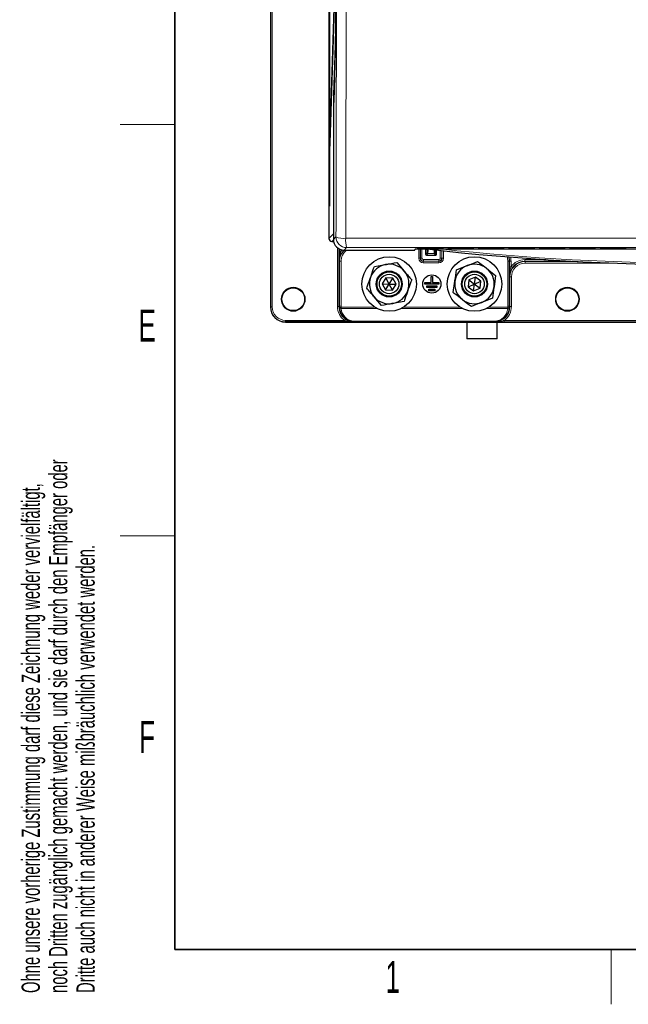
# Model space of a CAD drawing. Header units: millimetres. Extents: x 5 to 418, y 2 to 292.
# Tile 1 of 54: x 9 to 76, y 6 to 114. Entities that reach past the tile are written whole.
import ezdxf

# ---------------------------------------------------------------- set-up
doc = ezdxf.new("R2010")
doc.units = ezdxf.units.MM
doc.layers.add('SLD-0', color=7, linetype='Continuous')
doc.styles.add('SLDTEXTSTYLE0', font='TXT', dxfattribs={"width": 0.605})

msp = doc.modelspace()

# ---------------------------------------------------------------- linework, layer by layer
at = {"color": 7, "linetype": 'Continuous', "lineweight": 25}
for p, q in [((36.4579, 252.2914), (36.4579, 82.2914)), ((42.8681, 245.2905), (42.8681, 89.7774)), ((43.5817, 244.8178), (43.5817, 113.4036)), ((42.9345, 238.9247), (42.9345, 93.2914)), ((42.9424, 93.2914), (42.9424, 238.9247)), ((43.4753, 116.7699), (42.9621, 100.2329)), ((42.966, 99.8576), (43.4792, 116.3946)), ((43.5486, 110.1714), (43.383, 104.7828)), ((43.5486, 110.1714), (43.5486, 110.1693)), ((43.383, 104.7828), (43.383, 104.7807)), ((43.357, 102.2415), (43.357, 89.6639)), ((42.9621, 100.2329), (42.966, 99.8576)), ((42.9772, 100.2168), (42.9621, 100.2329)), ((42.9424, 93.2914), (42.9345, 93.2914)), ((43.1887, 89.4444), (43.2, 89.4441)), ((43.1998, 89.4441), (43.2554, 89.4441)), ((43.2579, 89.4345), (43.3798, 89.4345)), ((44.5235, 88.4974), (52.2258, 88.4974)), ((52.2734, 88.5174), (52.3477, 88.5932)), ((52.6977, 88.6872), (55.2182, 88.6872)), ((52.7008, 88.7465), (55.2151, 88.7465)), ((53.4316, 88.6101), (53.4316, 88.0452)), ((53.5483, 88.6102), (53.7068, 88.6102)), ((54.6509, 88.0452), (54.6509, 88.5041)), ((55.0605, 88.6268), (112.8554, 88.6268)), ((55.3388, 88.7449), (55.3394, 88.7449)), ((55.3419, 88.6856), (55.3425, 88.6856)), ((56.031, 88.6872), (58.5516, 88.6872)), ((56.0341, 88.7465), (58.5485, 88.7465)), ((58.6721, 88.7449), (58.6728, 88.7449)), ((58.6752, 88.6856), (58.6759, 88.6856)), ((59.3643, 88.6872), (61.8849, 88.6872)), ((59.3674, 88.7465), (61.8818, 88.7465)), ((62.0054, 88.7449), (62.0061, 88.7449)), ((62.0085, 88.6856), (62.0092, 88.6856)), ((62.6977, 88.6872), (65.2182, 88.6872)), ((62.7008, 88.7465), (65.2151, 88.7465)), ((65.3388, 88.7449), (65.3394, 88.7449)), ((65.3419, 88.6856), (65.3425, 88.6856)), ((66.031, 88.6872), (68.5516, 88.6872)), ((66.0341, 88.7465), (68.5485, 88.7465)), ((68.6721, 88.7449), (68.6728, 88.7449)), ((68.6752, 88.6856), (68.6759, 88.6856)), ((69.3643, 88.6872), (71.8849, 88.6872)), ((69.3674, 88.7465), (71.8818, 88.7465)), ((72.0054, 88.7449), (72.0061, 88.7449)), ((72.0085, 88.6856), (72.0092, 88.6856)), ((72.6977, 88.6872), (75.2182, 88.6872)), ((72.7008, 88.7465), (75.2151, 88.7465)), ((75.3388, 88.7449), (75.3394, 88.7449)), ((75.3419, 88.6856), (75.3425, 88.6856)), ((53.5316, 87.9452), (54.5509, 87.9452)), ((47.8356, 86.6959), (49.0659, 86.9223)), ((50.2962, 87.1486), (51.1073, 86.1964)), ((56.8157, 86.3264), (57.9743, 86.7981)), ((49.0964, 85.471), (48.6886, 84.8181)), ((49.8658, 85.4443), (49.0964, 85.471)), ((49.4579, 84.7914), (49.0964, 85.471)), ((49.4579, 84.7914), (49.8658, 85.4443)), ((50.2273, 84.7646), (49.8658, 85.4443)), ((54.0413, 84.9581), (54.0413, 85.6247)), ((54.0413, 85.6247), (54.2079, 85.6247)), ((54.2079, 85.6247), (54.2079, 84.9581)), ((56.4741, 83.848), (56.6449, 85.0872)), ((58.1767, 85.255), (58.0825, 84.491)), ((58.8855, 85.5554), (58.1767, 85.255)), ((58.1767, 85.255), (58.7913, 84.7914)), ((58.7913, 84.7914), (58.8855, 85.5554)), ((58.7913, 84.7914), (59.5, 85.0918)), ((59.5, 85.0918), (58.8855, 85.5554)), ((59.4058, 84.3278), (59.5, 85.0918)), ((61.1084, 85.7348), (60.9377, 84.4956)), ((48.6886, 84.8181), (49.0501, 84.1385)), ((48.6886, 84.8181), (49.4579, 84.7914)), ((49.0501, 84.1385), (49.4579, 84.7914)), ((49.0501, 84.1385), (49.8194, 84.1117)), ((49.8194, 84.1117), (49.4579, 84.7914)), ((49.4579, 84.7914), (50.2273, 84.7646)), ((49.8194, 84.1117), (50.2273, 84.7646)), ((53.3746, 84.7914), (53.3746, 84.9581)), ((53.3746, 84.9581), (54.0413, 84.9581)), ((54.8746, 84.7914), (53.3746, 84.7914)), ((53.5829, 84.4247), (53.5829, 84.5914)), ((53.5829, 84.5914), (54.6663, 84.5914)), ((54.6663, 84.4247), (53.5829, 84.4247)), ((53.7913, 84.0581), (53.7913, 84.2247)), ((53.7913, 84.2247), (54.4579, 84.2247)), ((54.4579, 84.0581), (53.7913, 84.0581)), ((54.2079, 84.9581), (54.8746, 84.9581)), ((54.4579, 84.2247), (54.4579, 84.0581)), ((54.6663, 84.5914), (54.6663, 84.4247)), ((54.8746, 84.9581), (54.8746, 84.7914)), ((58.0825, 84.491), (58.7913, 84.7914)), ((58.0825, 84.491), (58.6971, 84.0274)), ((58.6971, 84.0274), (58.7913, 84.7914)), ((58.6971, 84.0274), (59.4058, 84.3278)), ((58.7913, 84.7914), (59.4058, 84.3278)), ((48.6197, 82.4341), (47.8086, 83.3864)), ((60.7669, 83.2564), (59.6083, 82.7847)), ((51.0803, 82.8868), (49.85, 82.6605)), ((45.6215, 80.6451), (38.1246, 80.6451)), ((38.1246, 80.6247), (129.7913, 80.6247)), ((57.9579, 80.6247), (57.9579, 78.7914)), ((61.2913, 78.7914), (61.2913, 80.6247)), ((61.2913, 78.7914), (57.9579, 78.7914))]:
    msp.add_line(p, q, dxfattribs=at)
at = {"color": 7, "linetype": 'Continuous', "lineweight": 18}
for p, q in [((36.4784, 82.2914), (36.4784, 252.2914)), ((36.645, 252.2914), (36.645, 82.2914)), ((43.5734, 113.6957), (43.5734, 240.4569)), ((43.5734, 113.6957), (43.5817, 113.6957)), ((43.377, 105.478), (43.5442, 110.8666)), ((43.5486, 110.1693), (43.383, 104.7807)), ((43.3465, 90.2901), (43.3465, 102.5336)), ((43.3465, 102.5336), (43.3573, 102.5336)), ((42.8681, 89.7774), (43.3465, 90.2901)), ((43.2, 89.4441), (43.2014, 89.4441)), ((43.3581, 89.6121), (43.2014, 89.4441)), ((43.2014, 89.4441), (43.2579, 89.4441)), ((43.2579, 89.4441), (43.2579, 89.4345)), ((43.3465, 90.2901), (43.357, 90.2901)), ((43.357, 89.6639), (43.6345, 89.9423)), ((43.7942, 82.3173), (43.7942, 88.7535)), ((43.9608, 88.6421), (43.9608, 82.3173)), ((44.0016, 88.3346), (44.0016, 88.6206)), ((44.1683, 88.3346), (44.0016, 88.3346)), ((44.1683, 88.5528), (44.1683, 88.3346)), ((44.8009, 88.7758), (44.5235, 88.4974)), ((52.2258, 88.4974), (52.3152, 88.5886)), ((52.562, 88.6399), (52.5644, 88.6848)), ((52.5756, 88.6858), (52.5644, 88.6848)), ((52.5651, 88.6993), (52.5675, 88.7441)), ((52.5787, 88.7451), (52.5675, 88.7441)), ((52.6876, 87.6043), (52.6876, 88.6039)), ((52.6951, 88.6375), (52.6951, 88.6872)), ((55.2208, 88.6375), (52.6951, 88.6375)), ((52.6982, 88.7465), (52.6982, 88.6969)), ((55.2177, 88.6969), (52.6982, 88.6969)), ((52.7126, 88.6044), (52.8542, 88.6044)), ((52.8562, 88.6064), (52.8542, 88.6044)), ((52.8542, 88.6044), (52.8542, 87.6043)), ((52.8718, 87.6218), (52.8718, 88.6066)), ((53.0384, 88.6082), (53.0384, 87.6218)), ((55.0442, 87.6218), (55.0442, 88.4609)), ((55.2108, 88.4428), (55.2108, 87.6218)), ((55.2177, 88.7465), (55.2177, 88.6969)), ((55.2208, 88.6375), (55.2208, 88.6872)), ((55.2284, 87.6043), (55.2284, 88.4409)), ((55.3484, 88.7441), (55.3372, 88.7451)), ((55.3515, 88.6848), (55.3403, 88.6858)), ((55.3484, 88.7441), (55.3507, 88.6993)), ((55.3515, 88.6848), (55.3539, 88.6399)), ((55.395, 88.4229), (55.395, 87.6043)), ((55.8954, 88.6399), (55.8977, 88.6848)), ((55.9089, 88.6858), (55.8977, 88.6848)), ((55.8985, 88.6993), (55.9008, 88.7441)), ((55.912, 88.7451), (55.9008, 88.7441)), ((56.0284, 88.6375), (56.0284, 88.6872)), ((58.5542, 88.6375), (56.0284, 88.6375)), ((56.0315, 88.7465), (56.0315, 88.6969)), ((58.551, 88.6969), (56.0315, 88.6969)), ((58.551, 88.7465), (58.551, 88.6969)), ((58.5542, 88.6375), (58.5542, 88.6872)), ((58.6817, 88.7441), (58.6705, 88.7451)), ((58.6848, 88.6848), (58.6736, 88.6858)), ((58.6817, 88.7441), (58.6841, 88.6993)), ((58.6848, 88.6848), (58.6872, 88.6399)), ((59.2287, 88.6399), (59.2311, 88.6848)), ((59.2423, 88.6858), (59.2311, 88.6848)), ((59.2318, 88.6993), (59.2342, 88.7441)), ((59.2454, 88.7451), (59.2342, 88.7441)), ((59.3617, 88.6375), (59.3617, 88.6872)), ((61.8875, 88.6375), (59.3617, 88.6375)), ((59.3648, 88.7465), (59.3648, 88.6969)), ((61.8844, 88.6969), (59.3648, 88.6969)), ((61.8844, 88.7465), (61.8844, 88.6969)), ((61.8875, 88.6375), (61.8875, 88.6872)), ((62.0151, 88.7441), (62.0038, 88.7451)), ((62.0182, 88.6848), (62.0069, 88.6858)), ((62.0151, 88.7441), (62.0174, 88.6993)), ((62.0182, 88.6848), (62.0205, 88.6399)), ((62.562, 88.6399), (62.5644, 88.6848)), ((62.5756, 88.6858), (62.5644, 88.6848)), ((62.5651, 88.6993), (62.5675, 88.7441)), ((62.5787, 88.7451), (62.5675, 88.7441)), ((62.6951, 88.6375), (62.6951, 88.6872)), ((65.2208, 88.6375), (62.6951, 88.6375)), ((62.6982, 88.7465), (62.6982, 88.6969)), ((65.2177, 88.6969), (62.6982, 88.6969)), ((65.2177, 88.7465), (65.2177, 88.6969)), ((65.2208, 88.6375), (65.2208, 88.6872)), ((65.3484, 88.7441), (65.3372, 88.7451)), ((65.3515, 88.6848), (65.3403, 88.6858)), ((65.3484, 88.7441), (65.3507, 88.6993)), ((65.3515, 88.6848), (65.3539, 88.6399)), ((65.8954, 88.6399), (65.8977, 88.6848)), ((65.9089, 88.6858), (65.8977, 88.6848)), ((65.8985, 88.6993), (65.9008, 88.7441)), ((65.912, 88.7451), (65.9008, 88.7441)), ((66.0284, 88.6375), (66.0284, 88.6872)), ((68.5542, 88.6375), (66.0284, 88.6375)), ((66.0315, 88.7465), (66.0315, 88.6969)), ((68.551, 88.6969), (66.0315, 88.6969)), ((68.551, 88.7465), (68.551, 88.6969)), ((68.5542, 88.6375), (68.5542, 88.6872)), ((68.6817, 88.7441), (68.6705, 88.7451)), ((68.6848, 88.6848), (68.6736, 88.6858)), ((68.6817, 88.7441), (68.6841, 88.6993)), ((68.6848, 88.6848), (68.6872, 88.6399)), ((69.2287, 88.6399), (69.2311, 88.6848)), ((69.2423, 88.6858), (69.2311, 88.6848)), ((69.2318, 88.6993), (69.2342, 88.7441)), ((69.2454, 88.7451), (69.2342, 88.7441)), ((69.3617, 88.6375), (69.3617, 88.6872)), ((71.8875, 88.6375), (69.3617, 88.6375)), ((69.3648, 88.7465), (69.3648, 88.6969)), ((71.8844, 88.6969), (69.3648, 88.6969)), ((71.8844, 88.7465), (71.8844, 88.6969)), ((71.8875, 88.6375), (71.8875, 88.6872)), ((72.0151, 88.7441), (72.0038, 88.7451)), ((72.0182, 88.6848), (72.0069, 88.6858)), ((72.0151, 88.7441), (72.0174, 88.6993)), ((72.0182, 88.6848), (72.0205, 88.6399)), ((72.562, 88.6399), (72.5644, 88.6848)), ((72.5756, 88.6858), (72.5644, 88.6848)), ((72.5651, 88.6993), (72.5675, 88.7441)), ((72.5787, 88.7451), (72.5675, 88.7441)), ((72.6951, 88.6375), (72.6951, 88.6872)), ((75.2208, 88.6375), (72.6951, 88.6375)), ((72.6982, 88.7465), (72.6982, 88.6969)), ((75.2177, 88.6969), (72.6982, 88.6969)), ((75.2177, 88.7465), (75.2177, 88.6969)), ((75.2208, 88.6375), (75.2208, 88.6872)), ((75.3484, 88.7441), (75.3372, 88.7451)), ((75.3515, 88.6848), (75.3403, 88.6858)), ((75.3484, 88.7441), (75.3507, 88.6993)), ((75.3515, 88.6848), (75.3539, 88.6399)), ((44.0249, 87.2712), (44.0073, 87.2888)), ((44.1915, 87.2712), (44.0249, 87.2712)), ((44.0249, 82.3814), (44.0249, 87.2712)), ((44.1915, 87.2712), (44.1915, 82.3814)), ((52.6876, 87.6043), (52.8542, 87.6043)), ((52.8542, 87.6043), (52.8718, 87.6218)), ((53.0384, 87.6218), (52.8718, 87.6218)), ((53.205, 87.2885), (53.1875, 87.271)), ((53.1875, 87.1043), (53.1875, 87.271)), ((53.1875, 87.271), (54.8951, 87.271)), ((53.205, 87.4552), (54.8775, 87.4552)), ((53.205, 87.4552), (53.205, 87.2885)), ((54.8775, 87.2885), (53.205, 87.2885)), ((53.4316, 88.0452), (53.5996, 88.2132)), ((53.6996, 88.1132), (53.5316, 87.9452)), ((54.383, 88.1132), (53.6996, 88.1132)), ((54.5509, 87.9452), (54.383, 88.1132)), ((54.483, 88.2132), (54.6509, 88.0452)), ((54.8775, 87.4552), (54.8775, 87.2885)), ((54.8951, 87.271), (54.8775, 87.2885)), ((54.8951, 87.1043), (54.8951, 87.271)), ((55.0442, 87.6218), (55.2108, 87.6218)), ((55.2108, 87.6218), (55.2284, 87.6043)), ((55.2284, 87.6043), (55.395, 87.6043)), ((62.4376, 82.3814), (62.4376, 87.2712)), ((62.6042, 87.2712), (62.4376, 87.2712)), ((62.6218, 87.2888), (62.6042, 87.2712)), ((62.6042, 87.2712), (62.6042, 82.3814)), ((62.6218, 86.6679), (62.6218, 87.2888)), ((62.7884, 87.2888), (62.6218, 87.2888)), ((62.7884, 87.2888), (62.7884, 86.6679)), ((64.2939, 87.4552), (64.2939, 87.2885)), ((64.2939, 87.4552), (66.5863, 87.4552)), ((69.3614, 87.2885), (64.2939, 87.2885)), ((64.2939, 87.2885), (64.3347, 87.2477)), ((64.3347, 87.2477), (70.1263, 87.2477)), ((64.3347, 87.2477), (64.3347, 87.0811)), ((54.8951, 87.1043), (53.1875, 87.1043)), ((62.7884, 86.6679), (62.6218, 86.6679)), ((73.8321, 87.0811), (64.3347, 87.0811)), ((62.6683, 85.5813), (62.6275, 85.6221)), ((62.6683, 82.3173), (62.6683, 85.5813)), ((62.6683, 85.5813), (62.8349, 85.5813)), ((62.8349, 85.5813), (62.8349, 82.3173)), ((36.4579, 82.2914), (36.4784, 82.2914)), ((36.645, 82.2914), (36.4784, 82.2914)), ((43.9608, 82.3173), (43.7942, 82.3173)), ((43.9608, 82.3173), (44.0249, 82.3814)), ((44.1915, 82.3814), (44.0249, 82.3814)), ((44.1981, 82.2408), (44.0322, 82.2252)), ((44.1981, 82.2408), (47.9105, 82.2408)), ((44.1981, 82.1131), (44.1981, 82.2408)), ((48.1437, 82.1131), (44.1981, 82.1131)), ((57.4771, 82.1131), (50.7721, 82.1131)), ((51.0054, 82.2408), (57.2438, 82.2408)), ((62.431, 82.1131), (60.1055, 82.1131)), ((60.3388, 82.2408), (62.431, 82.2408)), ((62.5969, 82.2252), (62.431, 82.2408)), ((62.431, 82.1131), (62.431, 82.2408)), ((62.6042, 82.3814), (62.4376, 82.3814)), ((62.6042, 82.3814), (62.6683, 82.3173)), ((62.8349, 82.3173), (62.6683, 82.3173)), ((38.1246, 80.8118), (44.5814, 80.8118)), ((38.1246, 80.8118), (38.1246, 80.6451)), ((44.6764, 80.9486), (44.5814, 80.8118)), ((62.0477, 80.8118), (62.0477, 80.6451)), ((62.0477, 80.8118), (105.8682, 80.8118)), ((38.1246, 80.6451), (38.1246, 80.6247)), ((45.6624, 80.6861), (45.6215, 80.6451)), ((45.6624, 80.725), (60.9667, 80.725)), ((45.6624, 80.6861), (45.6624, 80.725)), ((60.9667, 80.6861), (45.6624, 80.6861)), ((60.9667, 80.6861), (60.9667, 80.725)), ((61.0019, 80.6509), (60.9667, 80.6861)), ((105.8682, 80.6451), (62.0477, 80.6451))]:
    msp.add_line(p, q, dxfattribs=at)
at = {"color": 7, "linetype": 'Continuous', "lineweight": 18, "flags": 128}
msp.add_lwpolyline([(52.3373, 88.5924), (52.3282, 88.5899), (52.3152, 88.5886)], dxfattribs=at)
at = {"color": 7, "linetype": 'Continuous', "lineweight": 25}
for centre, radius in [((49.4579, 84.7914), 2.9833), ((58.7913, 84.7914), 2.9833), ((49.4579, 84.7914), 1.418), ((58.7913, 84.7914), 1.418), ((49.4579, 84.7914), 1.3333), ((49.4579, 84.7914), 1.0667), ((54.1246, 84.7914), 1), ((58.7913, 84.7914), 1.3333), ((58.7913, 84.7914), 1.0667), ((38.9579, 83.1247), 1.25), ((68.9579, 83.1247), 1.25)]:
    msp.add_circle(centre, radius, dxfattribs=at)
at = {"color": 7, "linetype": 'Continuous', "lineweight": 18}
for centre in [(38.9579, 83.1247), (68.9579, 83.1247)]:
    msp.add_circle(centre, 1.3167, dxfattribs=at)
at = {"color": 7, "linetype": 'Continuous', "lineweight": 25}
for centre, radius, start, end in [((140.3118, 102.5181), 96.9552, 178.662779, 180.163465), ((43.2579, 89.5012), 0.0667, 238.892168, 270.000349), ((52.2258, 88.5641), 0.0667, 270, 315.567384), ((83.9579, 353.5554), 266.6667, 263.460485, 276.539515), ((53.5316, 88.0453), 0.1, 180.00511, 269.99489), ((54.5509, 88.0452), 0.1, 270, 0), ((49.4579, 84.7914), 2.1667, 100.425047, 160.425047), ((49.4579, 84.7914), 2.1667, 40.425047, 100.425047), ((49.4579, 84.7914), 2.1667, 340.425047, 40.425047), ((58.7913, 84.7914), 2.1667, 112.153407, 172.153407), ((58.7913, 84.7914), 2.1667, 52.153407, 112.153407), ((58.7913, 84.7914), 2.1667, 352.153407, 52.153407), ((49.4579, 84.7914), 2.1667, 160.425047, 220.425047), ((58.7913, 84.7914), 2.1667, 172.153407, 232.153407), ((49.4579, 84.7914), 2.1667, 280.425047, 340.425047), ((58.7913, 84.7914), 2.1667, 292.153407, 352.153407), ((49.4579, 84.7914), 2.1667, 220.425047, 280.425047), ((58.7913, 84.7914), 2.1667, 232.153407, 292.153407), ((38.1246, 82.2914), 1.6667, 180, 270)]:
    msp.add_arc(centre, radius, start, end, dxfattribs=at)
at = {"color": 7, "linetype": 'Continuous', "lineweight": 18}
for centre, radius, start, end in [((43.4335, 105.4802), 0.0566, 182.213735, 237.395593), ((44.4661, 91.9408), 2.1646, 247.406803, 276.158659), ((44.8014, 89.9427), 1.1669, 180.02122, 269.978844), ((47.6117, 89.5723), 2.9214, 175.752431, 195.820881), ((52.2258, 88.564), 0.0666, 269.979782, 315.565985), ((52.562, 88.7066), 0.0667, 269.99639, 342.768821), ((52.5652, 88.766), 0.0667, 269.996394, 342.668842), ((83.9579, 353.5554), 266.5, 263.774994, 276.225006), ((55.3507, 88.766), 0.0667, 197.330193, 270.004566), ((55.3538, 88.7066), 0.0667, 197.230214, 270.004572), ((55.8954, 88.7066), 0.0667, 269.99639, 342.76882), ((55.8985, 88.766), 0.0667, 269.996394, 342.668849), ((58.6841, 88.766), 0.0667, 197.330195, 270.004566), ((58.6872, 88.7066), 0.0667, 197.230213, 270.004572), ((59.2287, 88.7066), 0.0667, 269.99639, 342.768825), ((59.2318, 88.766), 0.0667, 269.996394, 342.668855), ((62.0174, 88.766), 0.0667, 197.330189, 270.004566), ((62.0205, 88.7066), 0.0667, 197.230217, 270.004572), ((62.562, 88.7066), 0.0667, 269.99639, 342.768816), ((62.5652, 88.766), 0.0667, 269.996394, 342.66885), ((65.3507, 88.766), 0.0667, 197.33019, 270.004566), ((65.3538, 88.7066), 0.0667, 197.23022, 270.004572), ((65.8954, 88.7066), 0.0667, 269.99639, 342.768828), ((65.8985, 88.766), 0.0667, 269.996394, 342.668848), ((68.6841, 88.766), 0.0667, 197.33019, 270.004566), ((68.6872, 88.7066), 0.0667, 197.230211, 270.004572), ((69.2287, 88.7066), 0.0667, 269.99639, 342.768831), ((69.2318, 88.766), 0.0667, 269.996394, 342.668836), ((72.0174, 88.766), 0.0667, 197.330184, 270.004566), ((72.0205, 88.7066), 0.0667, 197.230206, 270.004572), ((72.562, 88.7066), 0.0667, 269.99639, 342.768829), ((72.5652, 88.766), 0.0667, 269.996394, 342.668846), ((75.3507, 88.766), 0.0667, 197.330184, 270.004566), ((75.3538, 88.7066), 0.0667, 197.230206, 270.004572), ((53.2051, 87.6219), 0.3333, 180.008727, 269.991273), ((53.6996, 88.2132), 0.1, 180.00511, 269.99489), ((54.383, 88.2132), 0.1, 270.00511, 359.99489), ((54.5509, 88.0453), 0.1, 270.00511, 359.99489), ((54.8775, 87.6219), 0.3333, 270.008727, 359.991273), ((38.1246, 82.2914), 1.6463, 180, 270), ((38.1246, 82.2914), 1.4796, 180, 270), ((44.1778, 82.2618), 0.1501, 194.138096, 277.788187), ((62.4513, 82.2618), 0.1501, 262.211813, 345.861904)]:
    msp.add_arc(centre, radius, start, end, dxfattribs=at)
for centre, major_axis, ratio, start_param, end_param in [((43.1724, 113.7045), (0.1722, 0.2874), 0.9948398, 2.1127811, 2.53620087), ((43.5149, 113.6957), (0, 3.2667), 0.01791667, 3.66519143, 4.71238898), ((43.4074, 102.5336), (0, 3.4), 0.01791667, 0.52359878, 1.57079633), ((43.6799, 90.2902), (0.2275, 0.2438), 0.99979315, 2.32177906, 2.57340869), ((45.6743, 87.2882), (1.1789, -1.1789), 0.99963458, 3.11559236, 3.92683852), ((45.6918, 87.2708), (1.1788, -1.1788), 0.99975634, 3.10012886, 3.92683852), ((45.6743, 87.2882), (-1.2968, 1.2968), 0.99969546, 0.0514337, 0.17823194), ((45.6918, 87.2708), (-1.061, 1.061), 0.99969546, 6.1114474, 7.06843118), ((52.6956, 88.6399), (0.1335, 0), 0.01782069, 3.14065754, 4.70871481), ((52.6979, 88.6848), (0.1335, 0), 0.01778765, 2.85541933, 3.14066102), ((52.6987, 88.6993), (0.1335, 0), 0.01782069, 3.14065754, 4.70871481), ((52.701, 88.7441), (0.1335, 0), 0.01778765, 2.85541933, 3.14066102), ((53.5995, 89.4465), (0, 1.2333), 0.00872687, 3.1503193, 3.979702), ((53.6995, 89.4465), (0, 1.3333), 0.00807235, 3.1503193, 4.03428945), ((54.3831, 89.4465), (0, 1.3333), 0.00807235, 2.32378952, 3.13286601), ((54.4831, 89.4465), (0, 1.2333), 0.00872687, 2.416398, 3.13286601), ((55.2149, 88.7441), (0.1335, 0), 0.01778765, 0.00093164, 0.28333153), ((55.218, 88.6848), (0.1335, 0), 0.01778765, 0.00093164, 0.28333153), ((56.0289, 88.6399), (0.1335, 0), 0.01782069, 3.14065754, 4.70871481), ((56.0312, 88.6848), (0.1335, 0), 0.01778765, 2.85541933, 3.14066102), ((56.032, 88.6993), (0.1335, 0), 0.01782069, 3.14065754, 4.70871481), ((56.0343, 88.7441), (0.1335, 0), 0.01778765, 2.85541933, 3.14066102), ((58.5482, 88.7441), (0.1335, 0), 0.01778765, 0.00093164, 0.28333153), ((58.5513, 88.6848), (0.1335, 0), 0.01778765, 0.00093164, 0.28333153), ((59.3622, 88.6399), (0.1335, 0), 0.01782069, 3.14065754, 4.70871481), ((59.3646, 88.6848), (0.1335, 0), 0.01778765, 2.85541933, 3.14066102), ((59.3653, 88.6993), (0.1335, 0), 0.01782069, 3.14065754, 4.70871481), ((59.3677, 88.7441), (0.1335, 0), 0.01778765, 2.85541933, 3.14066102), ((61.8815, 88.7441), (0.1335, 0), 0.01778765, 0.00093164, 0.28333153), ((61.8846, 88.6848), (0.1335, 0), 0.01778765, 0.00093164, 0.28333153), ((62.6956, 88.6399), (0.1335, 0), 0.01782069, 3.14065754, 4.70871481), ((62.6979, 88.6848), (0.1335, 0), 0.01778765, 2.85541933, 3.14066102), ((62.6987, 88.6993), (0.1335, 0), 0.01782069, 3.14065754, 4.70871481), ((62.701, 88.7441), (0.1335, 0), 0.01778765, 2.85541933, 3.14066102), ((65.2149, 88.7441), (0.1335, 0), 0.01778765, 0.00093164, 0.28333153), ((65.218, 88.6848), (0.1335, 0), 0.01778765, 0.00093164, 0.28333153), ((66.0289, 88.6399), (0.1335, 0), 0.01782069, 3.14065754, 4.70871481), ((66.0312, 88.6848), (0.1335, 0), 0.01778765, 2.85541933, 3.14066102), ((66.032, 88.6993), (0.1335, 0), 0.01782069, 3.14065754, 4.70871481), ((66.0343, 88.7441), (0.1335, 0), 0.01778765, 2.85541933, 3.14066102), ((68.5482, 88.7441), (0.1335, 0), 0.01778765, 0.00093164, 0.28333153), ((68.5513, 88.6848), (0.1335, 0), 0.01778765, 0.00093164, 0.28333153), ((69.3622, 88.6399), (0.1335, 0), 0.01782069, 3.14065754, 4.70871481), ((69.3646, 88.6848), (0.1335, 0), 0.01778765, 2.85541933, 3.14066102), ((69.3653, 88.6993), (0.1335, 0), 0.01782069, 3.14065754, 4.70871481), ((69.3677, 88.7441), (0.1335, 0), 0.01778765, 2.85541933, 3.14066102), ((71.8815, 88.7441), (0.1335, 0), 0.01778765, 0.00093164, 0.28333153), ((71.8846, 88.6848), (0.1335, 0), 0.01778765, 0.00093164, 0.28333153), ((72.6956, 88.6399), (0.1335, 0), 0.01782069, 3.14065754, 4.70871481), ((72.6979, 88.6848), (0.1335, 0), 0.01778765, 2.85541933, 3.14066102), ((72.6987, 88.6993), (0.1335, 0), 0.01782069, 3.14065754, 4.70871481), ((72.701, 88.7441), (0.1335, 0), 0.01778765, 2.85541933, 3.14066102), ((75.2149, 88.7441), (0.1335, 0), 0.01778765, 0.00093164, 0.28333153), ((75.218, 88.6848), (0.1335, 0), 0.01778765, 0.00093164, 0.28333153), ((53.1876, 87.6044), (-0.3537, -0.3537), 0.99969546, 5.49793944, 7.06843118), ((53.1876, 87.6044), (0.2358, 0.2358), 0.99939115, 2.35634678, 3.92683852), ((53.2051, 87.6219), (-0.1179, -0.1179), 0.99969546, 5.49793944, 7.06843118), ((54.8775, 87.6219), (0.1179, -0.1179), 0.99969546, 5.49793944, 7.06843118), ((54.8949, 87.6044), (0.3537, -0.3537), 0.99969546, 5.49793944, 7.06843118), ((54.8949, 87.6044), (0.2358, -0.2358), 0.99939115, 5.49793944, 7.06843118), ((60.9373, 87.2708), (1.061, 1.061), 0.99969546, 5.49793944, 5.83356331), ((60.9373, 87.2708), (1.1788, 1.1788), 0.99975634, 5.49793944, 5.78975749), ((60.9548, 87.2882), (1.1789, 1.1789), 0.99963458, 5.49793944, 5.77759007), ((64.2944, 85.6216), (1.1789, -1.1789), 0.99963458, 2.35634678, 3.92683852), ((64.3352, 85.5808), (1.1788, -1.1788), 0.99975634, 2.35634678, 3.92683852), ((60.9548, 87.2882), (1.2968, 1.2968), 0.99969546, 5.49793944, 5.74362556), ((64.2944, 85.6216), (-1.2968, 1.2968), 0.99969546, 5.49793944, 6.46141725), ((64.3352, 85.5808), (-1.061, 1.061), 0.99969546, 5.49793944, 7.06843118), ((45.6278, 82.3178), (-1.2968, -1.2968), 0.99969546, 5.49793944, 6.46141725), ((45.6278, 82.3178), (1.1789, 1.1789), 0.99963458, 2.35634678, 3.31982459), ((45.6918, 82.3818), (1.1788, 1.1788), 0.99975634, 2.35634678, 2.4501921), ((45.6948, 82.3848), (0.6652, 1.5705), 0.97340439, 2.05600076, 3.53264719), ((45.6918, 82.3818), (-1.061, -1.061), 0.99969546, 5.49793944, 5.59178475), ((45.6948, 82.2571), (0.6015, 1.4165), 0.97050153, 2.05587322, 3.53251965), ((60.9343, 82.3848), (-0.6652, 1.5705), 0.97340439, 2.75053812, 4.22718454), ((60.9343, 82.2571), (-0.6015, 1.4165), 0.97050153, 2.75066566, 4.22731208), ((61.0013, 82.3178), (-1.1789, 1.1789), 0.99963458, 2.35634678, 3.92683852), ((61.0013, 82.3178), (1.2968, -1.2968), 0.99969546, 6.10495337, 7.06843118), ((60.9373, 82.3818), (1.061, -1.061), 0.99969546, 0.69140056, 0.78524587), ((60.9373, 82.3818), (1.1788, -1.1788), 0.99975634, 0.69140056, 0.78524587)]:
    msp.add_ellipse(centre, major_axis=major_axis, ratio=ratio, start_param=start_param, end_param=end_param, dxfattribs=at)
at = {"color": 7, "linetype": 'Continuous', "lineweight": 25}
for centre, major_axis, ratio, start_param, end_param in [((43.2015, 89.7775), (0.2275, 0.2438), 0.99979315, 2.32177906, 3.85429866), ((44.5238, 89.6642), (0.8237, 0.8266), 0.99972033, 2.35459963, 3.92508017), ((53.5483, 88.5882), (1.2333, 0), 0.01780424, 1.57079633, 3.12413936), ((52.6979, 88.6848), (0.1335, 0), 0.01778765, 1.57260374, 2.85541933), ((52.701, 88.7441), (0.1335, 0), 0.01778765, 1.57260374, 2.85541933), ((55.2149, 88.7441), (0.1335, 0), 0.01778765, 0.28333153, 1.56898891), ((55.2172, 88.6993), (0.1335, 0), 0.01782069, 4.71606315, 6.28412042), ((55.218, 88.6848), (0.1335, 0), 0.01778765, 0.28333153, 1.56898891), ((55.2203, 88.6399), (0.1335, 0), 0.01782069, 4.71606315, 6.28412042), ((56.0312, 88.6848), (0.1335, 0), 0.01778765, 1.57260374, 2.85541933), ((56.0343, 88.7441), (0.1335, 0), 0.01778765, 1.57260374, 2.85541933), ((58.5482, 88.7441), (0.1335, 0), 0.01778765, 0.28333153, 1.56898891), ((58.5506, 88.6993), (0.1335, 0), 0.01782069, 4.71606315, 6.28412042), ((58.5513, 88.6848), (0.1335, 0), 0.01778765, 0.28333153, 1.56898891), ((58.5537, 88.6399), (0.1335, 0), 0.01782069, 4.71606315, 6.28412042), ((59.3646, 88.6848), (0.1335, 0), 0.01778765, 1.57260374, 2.85541933), ((59.3677, 88.7441), (0.1335, 0), 0.01778765, 1.57260374, 2.85541933), ((61.8815, 88.7441), (0.1335, 0), 0.01778765, 0.28333153, 1.56898891), ((61.8839, 88.6993), (0.1335, 0), 0.01782069, 4.71606315, 6.28412042), ((61.8846, 88.6848), (0.1335, 0), 0.01778765, 0.28333153, 1.56898891), ((61.887, 88.6399), (0.1335, 0), 0.01782069, 4.71606315, 6.28412042), ((62.6979, 88.6848), (0.1335, 0), 0.01778765, 1.57260374, 2.85541933), ((62.701, 88.7441), (0.1335, 0), 0.01778765, 1.57260374, 2.85541933), ((65.2149, 88.7441), (0.1335, 0), 0.01778765, 0.28333153, 1.56898891), ((65.2172, 88.6993), (0.1335, 0), 0.01782069, 4.71606315, 6.28412042), ((65.218, 88.6848), (0.1335, 0), 0.01778765, 0.28333153, 1.56898891), ((65.2203, 88.6399), (0.1335, 0), 0.01782069, 4.71606315, 6.28412042), ((66.0312, 88.6848), (0.1335, 0), 0.01778765, 1.57260374, 2.85541933), ((66.0343, 88.7441), (0.1335, 0), 0.01778765, 1.57260374, 2.85541933), ((68.5482, 88.7441), (0.1335, 0), 0.01778765, 0.28333153, 1.56898891), ((68.5506, 88.6993), (0.1335, 0), 0.01782069, 4.71606315, 6.28412042), ((68.5513, 88.6848), (0.1335, 0), 0.01778765, 0.28333153, 1.56898891), ((68.5537, 88.6399), (0.1335, 0), 0.01782069, 4.71606315, 6.28412042), ((69.3646, 88.6848), (0.1335, 0), 0.01778765, 1.57260374, 2.85541933), ((69.3677, 88.7441), (0.1335, 0), 0.01778765, 1.57260374, 2.85541933), ((71.8815, 88.7441), (0.1335, 0), 0.01778765, 0.28333153, 1.56898891), ((71.8839, 88.6993), (0.1335, 0), 0.01782069, 4.71606315, 6.28412042), ((71.8846, 88.6848), (0.1335, 0), 0.01778765, 0.28333153, 1.56898891), ((71.887, 88.6399), (0.1335, 0), 0.01782069, 4.71606315, 6.28412042), ((72.6979, 88.6848), (0.1335, 0), 0.01778765, 1.57260374, 2.85541933), ((72.701, 88.7441), (0.1335, 0), 0.01778765, 1.57260374, 2.85541933), ((75.2149, 88.7441), (0.1335, 0), 0.01778765, 0.28333153, 1.56898891), ((75.2172, 88.6993), (0.1335, 0), 0.01782069, 4.71606315, 6.28412042), ((75.218, 88.6848), (0.1335, 0), 0.01778765, 0.28333153, 1.56898891), ((75.2203, 88.6399), (0.1335, 0), 0.01782069, 4.71606315, 6.28412042)]:
    msp.add_ellipse(centre, major_axis=major_axis, ratio=ratio, start_param=start_param, end_param=end_param, dxfattribs=at)
at = {"color": 7, "linetype": 'Continuous', "lineweight": 18}
for points, knots in [([(43.6345, 89.9423), (43.6481, 95.944), (43.672, 106.4681), (43.7002, 121.5543), (43.7223, 135.1738), (43.7409, 148.8092), (43.7558, 162.4258), (43.7674, 176.0218), (43.7722, 185.071), (43.7745, 189.5957)], [0, 0, 0, 0, 0.18148944, 0.31824855, 0.45500766, 0.59172526, 0.72844286, 0.8642214, 1, 1, 1, 1]), ([(44.8379, 189.4679), (44.8356, 184.954), (44.8309, 175.9263), (44.8193, 162.3462), (44.8045, 148.729), (44.7859, 135.0765), (44.7638, 121.4401), (44.7357, 106.3351), (44.7119, 95.7978), (44.6983, 89.7887)], [0, 0, 0, 0, 0.13542014, 0.27084027, 0.40769242, 0.54454456, 0.68143826, 0.81833195, 1, 1, 1, 1]), ([(44.6983, 89.7887), (48.6246, 89.7941), (54.8311, 89.8026), (63.3373, 89.8087), (70.1972, 89.8115), (77.0591, 89.8117), (83.9198, 89.8095), (90.7765, 89.8049), (95.3431, 89.8001), (97.6246, 89.7973), (97.6246, 89.7973)], [0, 0, 0, 0, 0.22298728, 0.35248851, 0.48198976, 0.61149101, 0.74099224, 0.87049597, 0.99999962, 1, 1, 1, 1]), ([(44.0073, 87.2888), (44.0073, 87.2901), (44.0068, 87.3605), (44.0052, 87.5553), (44.0026, 87.893), (44.002, 88.1824), (44.0016, 88.3346)], [0, 0, 0, 0, 0.00405609, 0.21151873, 0.58511819, 1, 1, 1, 1]), ([(44.1683, 88.3346), (44.1324, 88.1978), (44.0618, 87.9284), (44.0157, 87.5865), (44.0074, 87.3759), (44.0073, 87.2979), (44.0073, 87.2903), (44.0073, 87.2888)], [0, 0, 0, 0, 0.394877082, 0.77773287, 0.978292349, 0.99559397, 1, 1, 1, 1]), ([(97.5437, 88.7847), (95.2691, 88.7873), (90.7199, 88.7925), (83.8864, 88.7971), (77.0496, 88.7994), (70.2114, 88.7992), (63.3752, 88.7964), (54.8986, 88.7901), (48.7136, 88.7814), (44.8009, 88.7758)], [0, 0, 0, 0, 0.12950266, 0.25900539, 0.38850769, 0.51801, 0.64751228, 0.77701453, 1, 1, 1, 1]), ([(62.6275, 85.6221), (62.6275, 85.6235), (62.6269, 85.6938), (62.6253, 85.8886), (62.6227, 86.2264), (62.6221, 86.5157), (62.6218, 86.6679)], [0, 0, 0, 0, 0.00405609, 0.21151873, 0.58511819, 1, 1, 1, 1]), ([(62.7884, 86.6679), (62.7525, 86.5311), (62.6819, 86.2617), (62.6358, 85.9199), (62.6275, 85.7092), (62.6274, 85.6313), (62.6275, 85.6237), (62.6275, 85.6221)], [0, 0, 0, 0, 0.394877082, 0.77773287, 0.978292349, 0.99559397, 1, 1, 1, 1]), ([(45.6215, 80.6451), (45.6199, 80.6451), (45.5417, 80.6455), (45.2915, 80.6552), (44.943, 80.7006), (44.678, 80.7821), (44.5814, 80.8118)], [0, 0, 0, 0, 0.0046315, 0.22384429, 0.71716778, 1, 1, 1, 1]), ([(62.0477, 80.8118), (61.9109, 80.7759), (61.6415, 80.7053), (61.2996, 80.6592), (61.089, 80.6509), (61.011, 80.6508), (61.0034, 80.6508), (61.0019, 80.6509)], [0, 0, 0, 0, 0.39487708, 0.77773287, 0.97829235, 0.99559397, 1, 1, 1, 1]), ([(62.0477, 80.6451), (61.8955, 80.6455), (61.6061, 80.6461), (61.2684, 80.6487), (61.0736, 80.6503), (61.0032, 80.6508), (61.0019, 80.6509)], [0, 0, 0, 0, 0.41488181, 0.78848127, 0.99594391, 1, 1, 1, 1])]:
    msp.add_open_spline(points, degree=3, knots=knots, dxfattribs=at)
at = {"color": 7, "linetype": 'Continuous', "lineweight": 25}
for points, knots in [([(43.5817, 113.4036), (43.581, 112.9834), (43.5795, 112.1432), (43.5698, 111.1975), (43.559, 110.5525), (43.5521, 110.2985), (43.5486, 110.1693)], [0, 0, 0, 0, 0.321785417, 0.643570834, 0.818677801, 1, 1, 1, 1]), ([(52.5745, 88.6857), (52.574, 88.6857), (52.5728, 88.6855), (52.5726, 88.6855), (52.5736, 88.6856), (52.5741, 88.6856)], [0, 0, 0, 0, 0.19896224, 0.57735225, 1, 1, 1, 1]), ([(52.5776, 88.745), (52.5772, 88.745), (52.5759, 88.7448), (52.5757, 88.7448), (52.5767, 88.7449), (52.5773, 88.7449)], [0, 0, 0, 0, 0.19896224, 0.57735225, 1, 1, 1, 1]), ([(53.5877, 88.6238), (53.5876, 88.6238), (53.5874, 88.6239), (53.5911, 88.6241), (53.6032, 88.6243), (53.66, 88.6249), (53.9044, 88.6258), (54.3842, 88.6266), (54.8173, 88.6267), (55.0605, 88.6268)], [0, 0, 0, 0, 0.00481714, 0.00960983, 0.01774564, 0.04065303, 0.13608459, 0.51473546, 1, 1, 1, 1]), ([(55.9078, 88.6857), (55.9074, 88.6857), (55.9062, 88.6855), (55.906, 88.6855), (55.907, 88.6856), (55.9075, 88.6856)], [0, 0, 0, 0, 0.19896224, 0.57735225, 1, 1, 1, 1]), ([(55.9109, 88.745), (55.9105, 88.745), (55.9093, 88.7448), (55.9091, 88.7448), (55.9101, 88.7449), (55.9106, 88.7449)], [0, 0, 0, 0, 0.19896224, 0.57735225, 1, 1, 1, 1]), ([(59.2411, 88.6857), (59.2407, 88.6857), (59.2395, 88.6855), (59.2393, 88.6855), (59.2403, 88.6856), (59.2408, 88.6856)], [0, 0, 0, 0, 0.19896224, 0.57735225, 1, 1, 1, 1]), ([(59.2442, 88.745), (59.2438, 88.745), (59.2426, 88.7448), (59.2424, 88.7448), (59.2434, 88.7449), (59.2439, 88.7449)], [0, 0, 0, 0, 0.19896224, 0.57735225, 1, 1, 1, 1]), ([(62.5745, 88.6857), (62.574, 88.6857), (62.5728, 88.6855), (62.5726, 88.6855), (62.5736, 88.6856), (62.5741, 88.6856)], [0, 0, 0, 0, 0.19896224, 0.57735225, 1, 1, 1, 1]), ([(62.5776, 88.745), (62.5772, 88.745), (62.5759, 88.7448), (62.5757, 88.7448), (62.5767, 88.7449), (62.5773, 88.7449)], [0, 0, 0, 0, 0.19896224, 0.577352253, 1, 1, 1, 1]), ([(65.9078, 88.6857), (65.9074, 88.6857), (65.9062, 88.6855), (65.906, 88.6855), (65.907, 88.6856), (65.9075, 88.6856)], [0, 0, 0, 0, 0.19896224, 0.577352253, 1, 1, 1, 1]), ([(65.9109, 88.745), (65.9105, 88.745), (65.9093, 88.7448), (65.9091, 88.7448), (65.9101, 88.7449), (65.9106, 88.7449)], [0, 0, 0, 0, 0.19896224, 0.57735225, 1, 1, 1, 1]), ([(69.2411, 88.6857), (69.2407, 88.6857), (69.2395, 88.6855), (69.2393, 88.6855), (69.2403, 88.6856), (69.2408, 88.6856)], [0, 0, 0, 0, 0.19896224, 0.57735225, 1, 1, 1, 1]), ([(69.2442, 88.745), (69.2438, 88.745), (69.2426, 88.7448), (69.2424, 88.7448), (69.2434, 88.7449), (69.2439, 88.7449)], [0, 0, 0, 0, 0.19896224, 0.57735225, 1, 1, 1, 1]), ([(72.5745, 88.6857), (72.574, 88.6857), (72.5728, 88.6855), (72.5726, 88.6855), (72.5736, 88.6856), (72.5741, 88.6856)], [0, 0, 0, 0, 0.19896224, 0.57735225, 1, 1, 1, 1]), ([(72.5776, 88.745), (72.5772, 88.745), (72.5759, 88.7448), (72.5757, 88.7448), (72.5767, 88.7449), (72.5773, 88.7449)], [0, 0, 0, 0, 0.19896224, 0.57735225, 1, 1, 1, 1]), ([(57.9743, 86.7981), (58.0017, 86.8093), (58.393, 86.9686), (58.7764, 87.1247), (59.1328, 87.2698)], [0, 0, 0, 0, 0.070214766, 1, 1, 1, 1]), ([(59.1328, 87.2698), (59.2051, 87.2136), (59.5269, 86.9637), (59.8613, 86.7038), (60.1206, 86.5023)], [0, 0, 0, 0, 0.224701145, 1, 1, 1, 1]), ([(47.4165, 85.5173), (47.4509, 85.6141), (47.5927, 86.0129), (47.7309, 86.4016), (47.8356, 86.6959)], [0, 0, 0, 0, 0.24263002, 1, 1, 1, 1]), ([(49.0659, 86.9223), (49.0951, 86.9277), (49.5105, 87.0041), (49.9176, 87.079), (50.2962, 87.1486)], [0, 0, 0, 0, 0.070214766, 1, 1, 1, 1]), ([(51.1073, 86.1964), (51.1266, 86.1738), (51.4005, 85.8522), (51.6689, 85.5371), (51.9185, 85.2441)], [0, 0, 0, 0, 0.070214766, 1, 1, 1, 1]), ([(56.6449, 85.0872), (56.6489, 85.1166), (56.7066, 85.535), (56.7631, 85.9451), (56.8157, 86.3264)], [0, 0, 0, 0, 0.07021477, 1, 1, 1, 1]), ([(60.1206, 86.5023), (60.2017, 86.4393), (60.536, 86.1796), (60.8617, 85.9265), (61.1084, 85.7348)], [0, 0, 0, 0, 0.24263002, 1, 1, 1, 1]), ([(46.9974, 84.3387), (47.0281, 84.4249), (47.1646, 84.8088), (47.3065, 85.2079), (47.4165, 85.5173)], [0, 0, 0, 0, 0.22470115, 1, 1, 1, 1]), ([(51.9185, 85.2441), (51.8138, 84.9497), (51.6756, 84.5611), (51.5338, 84.1622), (51.4994, 84.0655)], [0, 0, 0, 0, 0.75736998, 1, 1, 1, 1]), ([(47.8086, 83.3864), (47.7893, 83.409), (47.5154, 83.7306), (47.247, 84.0457), (46.9974, 84.3387)], [0, 0, 0, 0, 0.07021477, 1, 1, 1, 1]), ([(51.4994, 84.0655), (51.3894, 83.7561), (51.2475, 83.357), (51.111, 82.9731), (51.0803, 82.8868)], [0, 0, 0, 0, 0.77529885, 1, 1, 1, 1]), ([(60.9377, 84.4956), (60.9336, 84.4662), (60.8759, 84.0477), (60.8194, 83.6377), (60.7669, 83.2564)], [0, 0, 0, 0, 0.07021477, 1, 1, 1, 1]), ([(57.4619, 83.0805), (57.2026, 83.2819), (56.8682, 83.5418), (56.5464, 83.7918), (56.4741, 83.848)], [0, 0, 0, 0, 0.77529885, 1, 1, 1, 1]), ([(58.4497, 82.313), (58.203, 82.5046), (57.8773, 82.7577), (57.543, 83.0174), (57.4619, 83.0805)], [0, 0, 0, 0, 0.75736998, 1, 1, 1, 1]), ([(49.85, 82.6605), (49.8208, 82.6551), (49.4054, 82.5787), (48.9983, 82.5038), (48.6197, 82.4341)], [0, 0, 0, 0, 0.07021477, 1, 1, 1, 1]), ([(59.6083, 82.7847), (59.5808, 82.7735), (59.1896, 82.6142), (58.8062, 82.4581), (58.4497, 82.313)], [0, 0, 0, 0, 0.070214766, 1, 1, 1, 1]), ([(44.6764, 80.9486), (44.7637, 80.8948), (44.9988, 80.7496), (45.3215, 80.6634), (45.5491, 80.6458), (45.6201, 80.6451), (45.6215, 80.6451)], [0, 0, 0, 0, 0.288961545, 0.778644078, 0.995566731, 1, 1, 1, 1])]:
    msp.add_open_spline(points, degree=3, knots=knots, dxfattribs=at)
at = {"layer": 'SLD-0', "lineweight": 35}
for p, q in [((26, 282.5), (26, 12)), ((26, 12), (408, 12))]:
    msp.add_line(p, q, dxfattribs=at)
at = {"layer": 'SLD-0', "lineweight": 18}
for p, q in [((20, 102.25), (26, 102.25)), ((20, 57.25), (26, 57.25)), ((73.75, 6), (73.75, 12))]:
    msp.add_line(p, q, dxfattribs=at)

# ---------------------------------------------------------------- texts
at = {"layer": 'SLD-0', "char_height": 2, "attachment_point": 1, "rotation": 90, "style": 'SLDTEXTSTYLE0'}
for s, insert in [('noch Dritten zugänglich gemacht werden, und sie darf durch den Empfänger oder', (12.2299, 7.2381)), ('Ohne unsere vorherige Zustimmung darf diese Zeichnung weder vervielfältigt,', (9.2299, 7.2381)), ('Dritte auch nicht in anderer Weise mißbräuchlich verwendet werden.', (15.2299, 7.2381))]:
    msp.add_mtext(s, dxfattribs=dict(at, insert=insert))
at = {"layer": 'SLD-0', "char_height": 3.5, "attachment_point": 2, "style": 'SLDTEXTSTYLE0'}
for s, insert in [('E', (22.9816, 82.0011)), ('F', (22.9536, 37.0011)), ('1', (49.8527, 10.743))]:
    msp.add_mtext(s, dxfattribs=dict(at, insert=insert))

doc.saveas('drawing.dxf')
